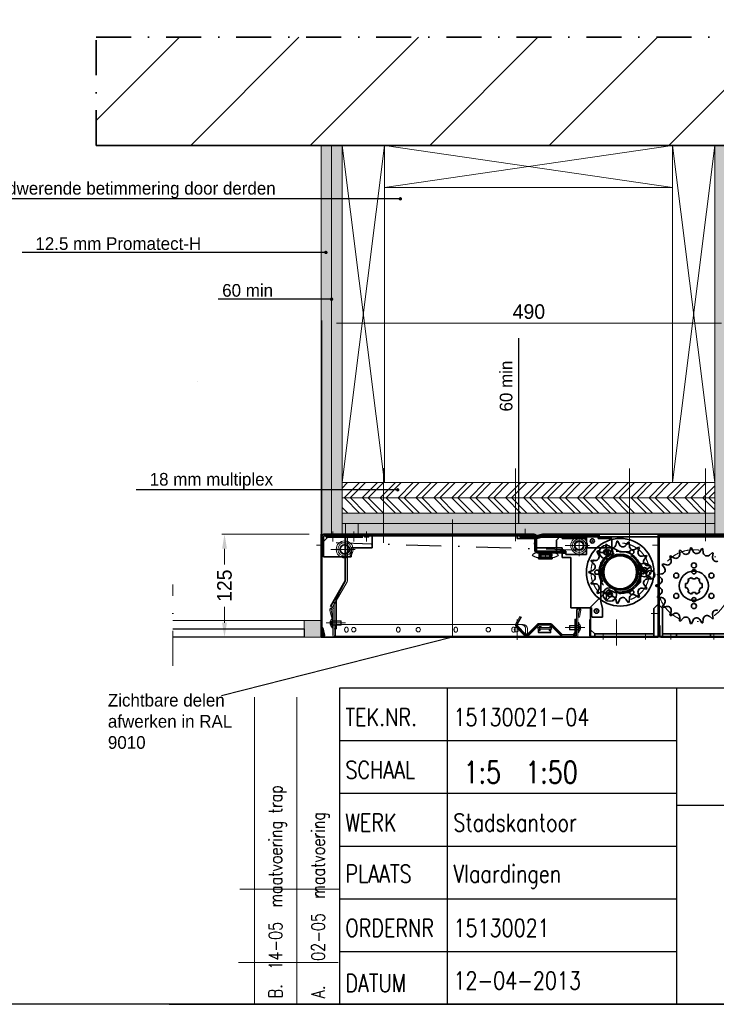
# Model space of a CAD drawing. Extents: x 50445 to 145605, y -10968 to 41989.
# Tile 18 of 256: x 58989 to 63110, y -1676 to 4148. Entities that reach past the tile are written whole.
import ezdxf
from ezdxf import colors
from ezdxf.entities.mleader import LeaderData, LeaderLine
from ezdxf.math import Vec2, Vec3

# ---------------------------------------------------------------- set-up
doc = ezdxf.new("R2010")
doc.units = 0
doc.header["$LTSCALE"] = 414.30304
doc.header["$MEASUREMENT"] = 0
doc.linetypes.add('DASHDOT', pattern=[1, 0.5, -0.25, 0, -0.25])
doc.linetypes.add('DASHED', pattern=[0.75, 0.5, -0.25])
doc.layers.get('0').update_dxf_attribs({"linetype": 'CONTINUOUS'})
doc.layers.get('Defpoints').update_dxf_attribs({"linetype": 'CONTINUOUS'})
for name, color, linetype, lineweight in [('A-CLNG-SUSP', 5, 'CONTINUOUS', 25), ('A-GENM', 6, 'CONTINUOUS', 18), ('BLECH', 5, 'CONTINUOUS', 35), ('ELEKTRIK', 7, 'CONTINUOUS', 0), ('GEWEBE', 171, 'CONTINUOUS', 25), ('GEWINDELINIEN', 94, 'CONTINUOUS', 18), ('HILFSLINIEN', 3, 'CONTINUOUS', 13), ('LIJN18', 30, 'CONTINUOUS', 18), ('LIJN25', 92, 'CONTINUOUS', 18), ('MITTELLINIEN', 7, 'DASHDOT', 18), ('PROMAT', 7, 'CONTINUOUS', 35), ('SCHRAFFUR WÄNDE', 34, 'CONTINUOUS', 18), ('STAHLBAU', 7, 'CONTINUOUS', 35), ('Standard', 7, 'CONTINUOUS', 25), ('UNSICHTBARE', 7, 'DASHED', 18)]:
    doc.layers.add(name, color=color, linetype=linetype, lineweight=lineweight)
doc.styles.add('ROMANS', font='romans', dxfattribs={"width": 0.8})
doc.dimstyles.get("Standard").update_dxf_attribs({"dimtxt": 0.18, "dimasz": 0.18, "dimexe": 0.18, "dimexo": 0.0625, "dimgap": 0.09, "dimtad": 0, "dimtih": 1, "dimtoh": 1, "dimdec": 4, "dimzin": 0, "dimdsep": 46, "dimtxsty": 'Standard', "dimcen": 0.09, "dimadec": 0, "dimazin": 0, "dimtfac": 1, "dimtdec": 4, "dimtofl": 0, "dimtmove": 0, "dimatfit": 3, "dimfxl": 1, "dimtolj": 1, "dimtzin": 0, "dimarcsym": 0})

# ---------------------------------------------------------------- blocks, each defined once
blk = doc.blocks.new('*D534')
at = {"layer": 'Defpoints', "color": 0, "linetype": 'Continuous', "lineweight": 0, "transparency": 16777216}
for p in [(60200.4, 1104.5), (60716.3, 1104.5), (60781.3, 494.5)]:
    blk.add_point(p, dxfattribs=at)
at = {"layer": 'LIJN18', "color": 0, "linetype": 'Continuous', "lineweight": 0, "transparency": 16777216}
for p, q in [((60701.3, 1104.5), (60185.4, 1104.5)), ((60200.4, 1018.5), (60200.4, 924.8)), ((60200.4, 580.5), (60200.4, 674.1)), ((60766.3, 494.5), (60185.4, 494.5))]:
    blk.add_line(p, q, dxfattribs=at)
for points in [[(60186.1, 1018.5), (60214.8, 1018.5), (60200.4, 1104.5)], [(60186.1, 580.5), (60214.8, 580.5), (60200.4, 494.5)]]:
    blk.add_solid(points, dxfattribs=at)
at = {"layer": 'LIJN18', "color": 0, "linetype": 'Continuous', "lineweight": 0, "transparency": 16777216, "insert": (60200.4, 799.5), "char_height": 86, "attachment_point": 5, "rotation": 90}
blk.add_mtext('\\A1;125', dxfattribs=at)
blk = doc.blocks.new('*D535')
at = {"layer": 'Defpoints', "color": 0, "linetype": 'Continuous', "lineweight": 0, "transparency": 16777216}
for p in [(60776.3, 2352.7), (60776.3, 1092), (63226.3, 1039.5)]:
    blk.add_point(p, dxfattribs=at)
at = {"layer": 'LIJN18', "color": 0, "linetype": 'Continuous', "lineweight": 0, "transparency": 16777216}
for p, q in [((60776.3, 1107), (60776.3, 2367.7)), ((63140.3, 2352.7), (60862.3, 2352.7)), ((63226.3, 1054.5), (63226.3, 2367.7))]:
    blk.add_line(p, q, dxfattribs=at)
for points in [[(60862.3, 2367), (60862.3, 2338.3), (60776.3, 2352.7)], [(63140.3, 2367), (63140.3, 2338.3), (63226.3, 2352.7)]]:
    blk.add_solid(points, dxfattribs=at)
at = {"layer": 'LIJN18', "color": 0, "linetype": 'Continuous', "lineweight": 0, "transparency": 16777216, "insert": (62001.3, 2420.7), "char_height": 86, "attachment_point": 5}
blk.add_mtext('\\A1;490', dxfattribs=at)
blk = doc.blocks.new('_Dot')
at = {"color": 0, "linetype": 'ByBlock', "lineweight": -2}
blk.add_line((-0.5, 0), (-1, 0), dxfattribs=at)
at = {"color": 0, "linetype": 'ByBlock', "lineweight": 0, "const_width": 0.5}
blk.add_lwpolyline([(-0.25, 0, 1), (0.25, 0, 1)], format="xyb", close=True, dxfattribs=at)

msp = doc.modelspace()

# ---------------------------------------------------------------- hatches: boundary and pattern name
at = {"layer": 'A-GENM', "lineweight": 5}
msp.add_hatch(color=256, dxfattribs=at).paths.add_polyline_path([(60671.3, 494.5), (60671.3, 594.5), (60771.3, 594.5), (60771.3, 494.5)], flags=0)
at = {"layer": 'LIJN25', "linetype": 'Continuous', "lineweight": 0}
h = msp.add_hatch(dxfattribs=at)
h.set_pattern_fill('AR-SAND', color=256, scale=20)
h.set_pattern_definition([(37.5, (27074.31, 10017.294), (-1.259867, 38.536475), [0, -30.4, 0, -34, 0, -32.5]), (7.5, (27074.31, 10017.294), (35.395534, 56.44292), [0, -16.4, 0, -27.4, 0, -10.5]), (327.5, (27049.71, 10017.294), (62.282837, 0.11318), [0, -10, 0, -36, 0, -47]), (317.5, (27049.71, 10017.294), (60.12253, 17.55351), [0, -5, 0, -23.6, 0, -27])])
h.paths.add_polyline_path([(60833.8, 3404.5), (60771.3, 3404.5), (60771.3, 1104.5), (60776.3, 1104.5), (60776.3, 1092, -0.414214), (60788.8, 1104.5), (60833.8, 1104.5)])
h.paths.add_polyline_path([(60896.3, 3404.5), (60833.8, 3404.5), (60833.8, 1104.5), (60896.3, 1104.5)])
h.paths.add_polyline_path([(63226.3, 3404.5), (63163.8, 3404.5), (63163.8, 1104.5), (63226.3, 1104.5)])
h.paths.add_polyline_path([(63163.8, 3404.5), (63101.3, 3404.5), (63101.3, 1104.5), (63163.8, 1104.5)])
h.paths.add_polyline_path([(63101.3, 1167), (63046.3, 1167), (63046.3, 1104.5), (63101.3, 1104.5)])
h.paths.add_polyline_path([(63101.3, 1229.5), (63046.3, 1229.5), (63046.3, 1167), (63101.3, 1167)])
h.paths.add_polyline_path([(63046.3, 1229.5), (62596.3, 1229.5), (62596.3, 1167), (63046.3, 1167)])
h.paths.add_polyline_path([(63046.3, 1167), (62596.3, 1167), (62596.3, 1104.5), (63046.3, 1104.5)])
h.paths.add_polyline_path([(62596.3, 1167), (61921.3, 1167), (61921.3, 1104.5), (62031.3, 1104.5, -0.317837), (62045.4, 1094.5), (62046.3, 1094.5), (62083.6, 1104.5), (62596.3, 1104.5)])
h.paths.add_polyline_path([(62596.3, 1229.5), (61921.3, 1229.5), (61921.3, 1167), (62596.3, 1167)])
h.paths.add_polyline_path([(61921.3, 1229.5), (61141.3, 1229.5), (61141.3, 1167), (61921.3, 1167)])
h.paths.add_polyline_path([(61921.3, 1167), (61548.8, 1167), (61548.8, 1104.5), (61921.3, 1104.5)])
h.paths.add_polyline_path([(61548.8, 1167), (61141.3, 1167), (61141.3, 1104.5), (61548.8, 1104.5)])
h.paths.add_polyline_path([(61141.3, 1167), (60991.3, 1167), (60991.3, 1104.5), (61141.3, 1104.5)])
h.paths.add_polyline_path([(61141.3, 1229.5), (60896.3, 1229.5), (60896.3, 1167), (61141.3, 1167)])
h.paths.add_polyline_path([(60991.3, 1167), (60916.3, 1167), (60916.3, 1104.5), (60991.3, 1104.5)])
h.paths.add_polyline_path([(60916.3, 1167), (60896.3, 1167), (60896.3, 1104.5), (60916.3, 1104.5)])
h = msp.add_hatch(dxfattribs=at)
h.set_pattern_fill('ANSI32', color=256, scale=200)
h.set_pattern_definition([(45, (27074.31, 10017.29), (-53.03301, 53.03301), []), (45, (27109.67, 10017.29), (-53.03301, 53.03301), [])])
h.paths.add_polyline_path([(61141.3, 1409.5), (60896.3, 1409.5), (60896.3, 1319.5), (61141.3, 1319.5)])
h.paths.add_polyline_path([(61921.3, 1409.5), (61141.3, 1409.5), (61141.3, 1319.5), (61921.3, 1319.5)])
h.paths.add_polyline_path([(62596.3, 1409.5), (61921.3, 1409.5), (61921.3, 1319.5), (62596.3, 1319.5)])
h.paths.add_polyline_path([(63046.3, 1409.5), (62596.3, 1409.5), (62596.3, 1319.5), (63046.3, 1319.5)])
h.paths.add_polyline_path([(63101.3, 1409.5), (63046.3, 1409.5), (63046.3, 1319.5), (63101.3, 1319.5)])
h = msp.add_hatch(dxfattribs=at)
h.set_pattern_fill('ANSI32', color=256, scale=200, angle=90)
h.set_pattern_definition([(135, (27074.31, 10017.29), (-53.03301, -53.03301), []), (135, (27074.31, 10052.65), (-53.03301, -53.03301), [])])
h.paths.add_polyline_path([(61141.3, 1319.5), (60896.3, 1319.5), (60896.3, 1229.5), (61141.3, 1229.5)])
h.paths.add_polyline_path([(61921.3, 1319.5), (61141.3, 1319.5), (61141.3, 1229.5), (61921.3, 1229.5)])
h.paths.add_polyline_path([(62596.3, 1319.5), (61921.3, 1319.5), (61921.3, 1229.5), (62596.3, 1229.5)])
h.paths.add_polyline_path([(63046.3, 1319.5), (62596.3, 1319.5), (62596.3, 1229.5), (63046.3, 1229.5)])
h.paths.add_polyline_path([(63101.3, 1319.5), (63046.3, 1319.5), (63046.3, 1229.5), (63101.3, 1229.5)])
at = {"layer": 'SCHRAFFUR WÄNDE'}
h = msp.add_hatch(dxfattribs=at)
h.set_pattern_fill('ANSI31', color=256, scale=160, style=0)
h.set_pattern_definition([(45, (-30010.75, -58322.3), (-353.5534, 353.5534), [])])
h.paths.add_polyline_path([(64344.4, 4045), (59440.8, 4045), (59440.8, 3404.5), (64344.4, 3404.5)])

# ---------------------------------------------------------------- linework, layer by layer
at = {"linetype": 'Continuous', "lineweight": 0}
for p, q in [((60771.3, 1104.5), (60771.3, 3404.5)), ((60833.8, 1104.5), (60833.8, 3404.5)), ((60896.3, 1104.5), (60896.3, 3404.5)), ((60896.3, 3404.5), (61146.3, 1409.5)), ((60896.3, 1409.5), (61146.3, 3404.5)), ((61146.3, 1409.5), (61146.3, 3404.5)), ((61146.3, 3404.5), (61146.3, 3154.5)), ((61146.3, 3404.5), (62851.3, 3154.5)), ((61146.3, 3154.5), (62851.3, 3404.5)), ((62851.3, 3404.5), (62851.3, 1409.5)), ((62851.3, 3404.5), (63101.3, 1409.5)), ((62851.3, 1409.5), (63101.3, 3404.5)), ((63101.3, 1104.5), (63101.3, 3404.5)), ((61146.3, 3154.5), (62851.3, 3154.5)), ((60896.3, 1409.5), (63101.3, 1409.5)), ((60896.3, 1409.5), (61146.3, 1409.5)), ((60896.3, 1319.5), (63101.3, 1319.5)), ((60896.3, 1229.5), (63101.3, 1229.5)), ((60896.3, 1167), (63101.3, 1167)), ((63226.3, 1104.5), (63101.3, 1104.5)), ((60771.3, 594.5), (60671.3, 594.5))]:
    msp.add_line(p, q, dxfattribs=at)
at = {"linetype": 'DASHDOT', "lineweight": 0}
msp.add_line((59893.9, 325.1), (59893.9, 807), dxfattribs=at)
for p, q in [((65294.8, 194), (60880.7, 194)), ((60880.7, 194), (60880.7, -1675.3)), ((61519.6, -1675.3), (61519.6, 194)), ((62876.4, -1675.3), (62876.4, 194)), ((62876.4, -117.6), (60880.7, -117.6)), ((62876.4, -429.4), (60880.7, -429.4)), ((62876.4, -498), (65294.8, -498)), ((60880.7, -740.7), (62876.4, -740.7)), ((60880.7, -1052.2), (62876.4, -1052.2)), ((60880.7, -1363.8), (62876.4, -1363.8)), ((59872.1, -1675.3), (65294.8, -1675.3))]:
    msp.add_line(p, q)
msp.add_lwpolyline([(50444.8, -1675.3), (50444.8, 8599.8), (65294.8, 8599.8), (65294.8, -1675.3)], close=True)
at = {"layer": 'A-CLNG-SUSP'}
for p, q in [((59893.9, 544.5), (60671.3, 544.5)), ((60671.3, 544.5), (60671.3, 494.5)), ((60671.3, 494.5), (59893.9, 494.5))]:
    msp.add_line(p, q, dxfattribs=at)
at = {"layer": 'A-GENM'}
for p, q in [((60671.3, 594.5), (59893.9, 594.5)), ((60671.3, 594.5), (60771.3, 594.5)), ((60671.3, 494.5), (60671.3, 594.5)), ((60771.3, 494.5), (60671.3, 494.5))]:
    msp.add_line(p, q, dxfattribs=at)
at = {"layer": 'BLECH'}
for p, q in [((60771.3, 1104.5), (60776.3, 1104.5)), ((60771.3, 1104.5), (60771.3, 504.5)), ((60776.3, 1104.5), (60776.3, 504.5)), ((60776.3, 1092), (60776.3, 1004.5)), ((60786.3, 1089.5), (60786.3, 1004.5)), ((60786.3, 1062), (60811.3, 1087)), ((60786.3, 969.5), (60786.3, 1062)), ((60788.8, 1104.5), (62031.3, 1104.5)), ((60791.3, 1094.5), (62031.3, 1094.5)), ((60801.3, 1094.5), (60801.3, 1087)), ((60801.3, 1094.5), (61073.8, 1094.5)), ((60811.3, 1087), (60801.3, 1087)), ((61073.8, 1094.5), (61073.8, 1024.5)), ((62046.3, 1094.5), (61931.3, 1094.5)), ((61931.3, 1094.5), (61931.3, 1079.5)), ((62046.3, 1079.5), (61931.3, 1079.5)), ((61948.8, 1087), (61948.8, 1094.5)), ((62198.8, 1094.5), (61948.8, 1094.5)), ((62198.8, 1087), (61948.8, 1087)), ((62031.3, 1094.5), (62050.7, 1094.5)), ((62031.3, 1049.5), (62046.3, 1049.5)), ((62036.3, 1089.5), (62036.3, 1009.5)), ((62046.3, 1094.5), (62083.6, 1104.5)), ((62046.3, 1094.5), (62046.3, 1024.5)), ((62046.3, 1089.5), (62046.3, 1009.5)), ((62046.3, 1079.5), (62083.6, 1089.5)), ((62083.6, 1104.5), (63200.3, 1104.5)), ((62083.6, 1089.5), (63221.3, 1089.5)), ((62163.8, 1069.5), (62188.8, 1094.5)), ((62163.8, 1004.5), (62163.8, 1069.5)), ((62188.8, 1094.5), (62411.3, 1094.5)), ((62198.8, 1079.5), (62198.8, 1094.5)), ((62341.3, 1079.5), (62198.8, 1079.5)), ((62341.3, 1024.5), (62341.3, 1089.5)), ((62341.3, 1079.5), (62341.3, 984.5)), ((62411.3, 1094.5), (62411.3, 1079.5)), ((62411.3, 1079.5), (62491.3, 1079.5)), ((62491.3, 1002.5), (62491.3, 1079.5)), ((62521.7, 1063.4), (62515.8, 1040.1)), ((62521.7, 1063.4), (62526.7, 1063.9)), ((62526.7, 1063.9), (62536.8, 1042.1)), ((62589.5, 1058.1), (62575.6, 1038.5)), ((62589.5, 1058.1), (62594.3, 1056.7)), ((62594.3, 1056.7), (62595.8, 1032.7)), ((62766.3, 1104.5), (62766.3, 504.5)), ((62766.3, 1104.5), (62771.3, 1104.5)), ((62771.3, 1104.5), (62771.3, 504.5)), ((62771.3, 564.5), (62771.3, 1099.5)), ((63221.3, 1099.5), (62771.3, 1099.5)), ((60776.3, 1004.5), (60786.3, 1004.5)), ((60948.8, 1024.5), (60948.8, 969.5)), ((60948.8, 1024.5), (61073.8, 1024.5)), ((62036.3, 1009.5), (62046.3, 1009.5)), ((62198.8, 1024.5), (62046.3, 1024.5)), ((62051.3, 1004.5), (62213.8, 1004.5)), ((62051.3, 994.5), (62213.8, 994.5)), ((62163.8, 1004.5), (62183.8, 1004.5)), ((62183.8, 1007), (62213.8, 1007)), ((62183.8, 1007), (62183.8, 1004.5)), ((62198.8, 1004.5), (62198.8, 1024.5)), ((62198.8, 1004.5), (62218.8, 1004.5)), ((62198.8, 967), (62198.8, 992)), ((62198.8, 992), (62213.8, 992)), ((62213.8, 1007), (62213.8, 992)), ((62213.8, 994.5), (62213.8, 1004.5)), ((62218.8, 984.5), (62218.8, 1004.5)), ((62341.3, 1024.5), (62498, 1024.5)), ((62402.9, 1002.2), (62406.3, 1005.9)), ((62402.9, 1002.2), (62414.2, 981)), ((62406.3, 1005.9), (62428.4, 996.6)), ((62426.3, 937.5), (62491.3, 1002.5)), ((62456.6, 1043.9), (62461.1, 1046.2)), ((62456.6, 1043.9), (62459.5, 1020.1)), ((62461.1, 1046.2), (62478.4, 1029.5)), ((62541.3, 999.5), (62498, 1024.5)), ((62541.3, 999.5), (62592.2, 999.5)), ((62592.2, 999.5), (62661.3, 930.4)), ((62650.8, 1028.6), (62630.7, 1015.4)), ((62654.7, 1025.6), (62647.5, 1002.6)), ((62650.8, 1028.6), (62654.7, 1025.6)), ((62892.8, 1008), (62897.4, 1009.8)), ((62892.8, 1008), (62893.3, 984.4)), ((62897.4, 1009.8), (62913.1, 992.2)), ((62958, 1023.6), (62951.5, 1001)), ((62963, 1024), (62958, 1023.6)), ((62963, 1024), (62972.7, 1002.6)), ((63024.9, 1019.4), (63012.1, 999.6)), ((63029.8, 1018.3), (63024.9, 1019.4)), ((63029.8, 1018.3), (63032.8, 994.9)), ((63087.6, 995.6), (63069.5, 980.5)), ((63087.6, 995.6), (63091.9, 993.1)), ((63091.9, 993.1), (63087.9, 969.8)), ((60786.3, 969.5), (60948.8, 969.5)), ((62058.8, 958), (62058.8, 968)), ((62138.8, 968), (62058.8, 968)), ((62138.8, 958), (62058.8, 958)), ((62138.8, 958), (62138.8, 968)), ((62198.8, 967), (62248.8, 967)), ((62341.3, 984.5), (62218.8, 984.5)), ((62248.8, 669.5), (62248.8, 967)), ((62367.9, 944), (62369.7, 948.6)), ((62367.9, 944), (62386.1, 928.3)), ((62369.7, 948.6), (62393.7, 947.9)), ((62426.3, 937.5), (62426.3, 705.6)), ((62697.2, 979), (62673.7, 973.9)), ((62699.9, 974.7), (62684.8, 956)), ((62697.2, 979), (62699.9, 974.7)), ((62835, 973.8), (62839, 976.9)), ((62835, 973.8), (62842.5, 951.5)), ((62839, 976.9), (62859.1, 964.7)), ((62356.3, 882), (62379, 890)), ((62356.3, 877), (62356.3, 882)), ((62356.3, 877), (62379, 868.9)), ((62667.7, 874.2), (62648.2, 908)), ((62661.3, 930.4), (62661.3, 821.5)), ((62685.9, 884.7), (62666.4, 918.5)), ((62722.6, 915.9), (62698.9, 919.7)), ((62723.6, 911), (62702.8, 898.9)), ((62722.6, 915.9), (62723.6, 911)), ((62790, 924.1), (62792.8, 928.3)), ((62790, 924.1), (62803.7, 905)), ((62792.8, 928.3), (62815.6, 922.5)), ((62367.9, 815), (62386.1, 830.7)), ((62599.3, 759.5), (62661.3, 821.5)), ((62722.6, 843), (62698.9, 839.3)), ((62723.6, 847.9), (62702.8, 860)), ((62723.6, 847.9), (62722.6, 843)), ((62761.5, 863.4), (62763, 868.2)), ((62761.5, 863.4), (62780.3, 849.1)), ((62763, 868.2), (62786.5, 869.4)), ((62471.4, 777.6), (62366.3, 672.5)), ((62369.7, 810.3), (62367.9, 815)), ((62369.7, 810.3), (62393.7, 811)), ((62402.9, 756.7), (62414.2, 777.9)), ((62406.3, 753), (62428.4, 762.3)), ((62471.4, 777.6), (62510.2, 759.5)), ((62510.2, 759.5), (62599.3, 759.5)), ((62697.2, 780), (62673.7, 785)), ((62699.9, 784.2), (62684.8, 803)), ((62699.9, 784.2), (62697.2, 780)), ((62752.3, 802), (62774.4, 810.1)), ((62752.3, 797), (62752.3, 802)), ((62752.3, 797), (62774.4, 788.8)), ((62406.3, 753), (62402.9, 756.7)), ((62426.3, 705.6), (62436.3, 664.5)), ((62456.6, 715), (62459.5, 738.9)), ((62461.1, 712.8), (62456.6, 715)), ((62461.1, 712.8), (62478.4, 729.5)), ((62521.7, 695.5), (62515.8, 718.8)), ((62526.7, 695), (62536.8, 716.9)), ((62589.5, 700.9), (62575.6, 720.5)), ((62594.3, 702.2), (62589.5, 700.9)), ((62594.3, 702.2), (62595.8, 726.2)), ((62650.8, 730.3), (62630.7, 743.6)), ((62654.7, 733.4), (62647.5, 756.3)), ((62654.7, 733.4), (62650.8, 730.3)), ((62761.5, 735.5), (62780.3, 749.8)), ((62763, 730.8), (62761.5, 735.5)), ((62763, 730.8), (62786.5, 729.5)), ((62248.8, 669.5), (62371.3, 669.5)), ((62366.3, 539.5), (62366.3, 672.5)), ((62371.3, 669.5), (62371.3, 619.5)), ((62436.3, 664.5), (62436.3, 614.5)), ((62526.7, 695), (62521.7, 695.5)), ((62741.3, 664.5), (62766.3, 689.5)), ((62741.3, 664.5), (62741.3, 499.5)), ((62766.3, 689.5), (62791.3, 664.5)), ((62790, 674.8), (62803.7, 694)), ((62792.8, 670.7), (62790, 674.8)), ((62791.3, 499.5), (62791.3, 664.5)), ((62792.8, 670.7), (62815.6, 676.4)), ((62835, 625.1), (62842.5, 647.5)), ((62361.3, 599.5), (62366.3, 599.5)), ((62361.3, 504.5), (62361.3, 599.5)), ((62366.3, 504.5), (62366.3, 599.5)), ((62371.3, 619.5), (62376.3, 614.5)), ((62376.3, 614.5), (62436.3, 614.5)), ((62839, 622), (62835, 625.1)), ((62839, 622), (62859.1, 634.2)), ((62892.8, 590.9), (62893.3, 614.5)), ((62897.4, 589.1), (62892.8, 590.9)), ((62897.4, 589.1), (62913.1, 606.7)), ((62958, 575.3), (62951.5, 598)), ((62963, 574.9), (62972.7, 596.4)), ((63024.9, 579.6), (63012.1, 599.3)), ((63029.8, 580.7), (63032.8, 604)), ((63087.6, 603.4), (63069.5, 618.5)), ((63091.9, 605.9), (63087.6, 603.4)), ((63091.9, 605.9), (63087.9, 629.1)), ((60776.8, 549.5), (60781.7, 550.6)), ((60786.2, 505.5), (60776.8, 549.5)), ((60791.1, 506.5), (60781.7, 550.6)), ((62391.3, 514.5), (62366.3, 539.5)), ((62771.3, 504.5), (62771.3, 564.5)), ((62776.3, 564.5), (62771.3, 564.5)), ((62776.3, 564.5), (62776.3, 504.5)), ((62963, 574.9), (62958, 575.3)), ((63029.8, 580.7), (63024.9, 579.6)), ((62371.3, 494.5), (60771.3, 494.5)), ((62761.3, 499.5), (62371.3, 499.5)), ((62761.3, 494.5), (62371.3, 494.5)), ((62391.3, 514.5), (62391.3, 499.5)), ((62741.3, 514.5), (62391.3, 514.5)), ((62391.3, 499.5), (62741.3, 499.5)), ((62781.3, 499.5), (63216.3, 499.5)), ((62781.3, 494.5), (63216.3, 494.5)), ((62791.3, 514.5), (62881.3, 514.5)), ((62791.3, 499.5), (63076.3, 499.5)), ((62881.3, 514.5), (63061.3, 514.5)), ((63061.3, 514.5), (63196.3, 514.5)), ((63076.3, 499.5), (63196.3, 499.5))]:
    msp.add_line(p, q, dxfattribs=at)
at = {"layer": 'BLECH', "linetype": 'DASHED'}
for p, q in [((60811.3, 1087), (61073.8, 1087)), ((62341.3, 1089.5), (62341.3, 1094.5)), ((62341.3, 1094.5), (62416.3, 1094.5)), ((62416.3, 1094.5), (62416.3, 1104.5)), ((62874.8, 514.5), (62874.8, 499.5)), ((63076.3, 514.5), (63076.3, 499.5))]:
    msp.add_line(p, q, dxfattribs=at)
at = {"layer": 'BLECH', "lineweight": 0}
for p, q in [((60913.1, 1094.5), (60913.1, 832.2)), ((60928.1, 1094.5), (60928.1, 832.2)), ((60825.8, 679.6), (60912.4, 829.7)), ((60838.8, 672.1), (60925.4, 822.2)), ((60848.8, 714.1), (60848.8, 544.5)), ((60863.8, 544.5), (60863.8, 714.1)), ((60824, 654.4), (60832.9, 612.8)), ((60838.8, 672.1), (60825.8, 679.6)), ((60831.4, 655.9), (60840.2, 614.4)), ((60841.3, 657), (60841.3, 507)), ((60848.8, 657), (60848.8, 507)), ((62283.8, 507), (62283.8, 657)), ((62291.3, 507), (62291.3, 657)), ((62301.2, 655.9), (62292.3, 614.4)), ((62308.5, 654.4), (62299.7, 612.8)), ((60832.9, 612.8), (60840.2, 614.4)), ((61948.4, 618.4), (61924.5, 577)), ((61957.1, 613.4), (61933.2, 572)), ((61948.4, 618.4), (61957.1, 613.4)), ((62273.8, 522), (62273.8, 602)), ((62273.8, 602), (62283.8, 602)), ((62283.8, 522), (62283.8, 602)), ((62299.7, 612.8), (62292.3, 614.4)), ((60848.8, 544.5), (60863.8, 544.5)), ((60856.3, 569.5), (60856.3, 494.5)), ((61967.7, 569.5), (60865.1, 569.5)), ((61927.7, 552.9), (61972.7, 507.8)), ((61934.8, 559.9), (61979.8, 514.9)), ((61992.7, 502), (61992.7, 544.5)), ((62050.2, 571.1), (61994, 514.9)), ((62057.2, 564), (62001, 507.8)), ((62054.2, 552.9), (62134.2, 552.9)), ((62054.2, 552.9), (62054.2, 542.9)), ((62054.2, 542.9), (62134.2, 542.9)), ((62064.3, 577), (62124, 577)), ((62064.4, 567), (62124, 567)), ((62131.1, 564), (62187.3, 507.8)), ((62134.2, 552.9), (62134.2, 542.9)), ((62138.1, 571.1), (62194.4, 514.9)), ((60853.8, 502), (62278.8, 502)), ((60853.8, 494.5), (62278.8, 494.5)), ((62201.4, 512), (62263.8, 512)), ((62201.4, 502), (62263.8, 502))]:
    msp.add_line(p, q, dxfattribs=at)
at = {"layer": 'BLECH', "linetype": 'DASHED', "lineweight": 0}
for p, q in [((60856.3, 569.5), (61956.3, 569.5)), ((61981.3, 544.5), (61981.3, 494.5))]:
    msp.add_line(p, q, dxfattribs=at)
at = {"layer": 'BLECH'}
for centre, radius in [((62298.8, 1037), 25), ((62541.3, 879.5), 200), ((62376.3, 1064.5), 12.5), ((62376.3, 1064.5), 12.5), ((62472.5, 998.5), 12.5), ((62610, 998.5), 12.5), ((62541.3, 879.5), 106.2), ((62541.3, 879.5), 105.5), ((62977.3, 919.5), 15), ((62403.8, 879.5), 12.5), ((62873.4, 859.5), 15), ((62977.3, 799.5), 86.3), ((63081.2, 859.5), 15), ((62472.5, 760.4), 12.5), ((62610, 760.4), 12.5), ((62873.4, 739.5), 15), ((63081.2, 739.5), 15), ((62401.3, 649.5), 13), ((62401.3, 649.5), 12.5), ((62977.3, 679.5), 15)]:
    msp.add_circle(centre, radius, dxfattribs=at)
at = {"layer": 'BLECH', "lineweight": 0}
for centre in [(60965.1, 539.5), (61346.7, 539.5), (61761.1, 539.5), (61927.7, 539.5)]:
    msp.add_circle(centre, 13, dxfattribs=at)
at = {"layer": 'BLECH'}
for centre, radius, start, end in [((60788.8, 1092), 12.5, 90, 180), ((60791.3, 1089.5), 5, 90, 180), ((62031.3, 1089.5), 15, 0, 90), ((62031.3, 1089.5), 5, 0, 90), ((62051.3, 1009.5), 15, 180, 270), ((62051.3, 1009.5), 5, 180, 270), ((62437.1, 1017.4), 22.5, 247.20695, 6.9107), ((62494, 1045.7), 22.5, 226.03048, 345.73423), ((62557.2, 1051.5), 22.5, 204.85401, 324.55776), ((62618.3, 1034.2), 22.5, 183.67754, 303.38128), ((62669, 995.9), 22.5, 162.50107, 282.20481), ((62929.9, 1007.2), 22.5, 221.626, 344.08828), ((62993.2, 1011.9), 22.5, 204.48315, 326.94543), ((63055.1, 997.8), 22.5, 187.34029, 309.80257), ((62394.4, 970.4), 22.5, 268.38342, 28.08717), ((62702.4, 941.9), 22.5, 141.3246, 261.02834), ((62821.1, 944.4), 22.5, 255.91172, 18.374), ((62870.8, 984), 22.5, 238.76886, 1.23114), ((63110.1, 966), 22.5, 170.19743, 292.65971), ((62371.4, 911.2), 22.5, 289.55989, 49.26364), ((62657.3, 913.2), 10.5, 30, 210), ((62676.8, 879.5), 10.5, 210, 30), ((62714.1, 879.5), 22.5, 120.14813, 239.85187), ((62785.3, 891.9), 22.5, 273.05457, 35.51685), ((62371.4, 847.7), 22.5, 310.73636, 70.44011), ((62702.4, 817), 22.5, 98.97166, 218.6754), ((62766.6, 831.2), 22.5, 290.19743, 52.65971), ((62394.4, 788.5), 22.5, 331.91283, 91.61658), ((62437.1, 741.6), 22.5, 353.0893, 112.79305), ((62669, 763.1), 22.5, 77.79519, 197.49893), ((62766.6, 767.7), 22.5, 307.34029, 69.80257), ((62494, 713.3), 22.5, 14.26577, 133.96952), ((62557.2, 707.4), 22.5, 35.44224, 155.14599), ((62618.3, 724.8), 22.5, 56.61872, 176.32246), ((62785.3, 707), 22.5, 324.48315, 86.94543), ((62821.1, 654.6), 22.5, 341.626, 104.08828), ((63110.1, 632.9), 22.5, 67.34029, 189.80257), ((62870.8, 615), 22.5, 358.76886, 121.23114), ((62929.9, 591.8), 22.5, 15.91172, 138.374), ((62993.2, 587), 22.5, 33.05457, 155.51685), ((63055.1, 601.2), 22.5, 50.19743, 172.65971), ((60781.3, 504.5), 10, 180, 12), ((60781.3, 504.5), 5, 180, 12), ((62371.3, 504.5), 10, 180, 270), ((62371.3, 504.5), 5, 180, 270), ((62761.3, 504.5), 10, 270, 0), ((62761.3, 504.5), 5, 270, 0), ((62781.3, 504.5), 10, 180, 270), ((62781.3, 504.5), 5, 180, 270)]:
    msp.add_arc(centre, radius, start, end, dxfattribs=at)
at = {"layer": 'BLECH', "lineweight": 0}
for centre, radius, start, end in [((60908.1, 832.2), 5, 330, 0), ((60908.1, 832.2), 20, 330, 0), ((60868.8, 714.1), 20, 150, 180), ((60868.8, 714.1), 5, 150, 180), ((60836.3, 657), 12.5, 90, 192), ((60836.3, 657), 5, 90, 192), ((60836.3, 657), 12.5, 0, 90), ((60836.3, 657), 5, 0, 90), ((62296.3, 657), 12.5, 90, 180), ((62296.3, 657), 5, 90, 180), ((62296.3, 657), 12.5, 348, 90), ((62296.3, 657), 5, 348, 90), ((61941.9, 567), 20, 150, 225), ((61941.9, 567), 10, 150, 225), ((61967.7, 544.5), 25, 0, 90), ((62064.3, 557), 20, 90, 135), ((62064.3, 557), 10, 90, 135), ((62124, 557), 20, 45, 90), ((62124, 557), 10, 45, 90), ((60853.8, 507), 12.5, 180, 270), ((60853.8, 507), 5, 180, 270), ((61986.9, 522), 20, 225, 315), ((61986.9, 522), 10, 225, 315), ((62201.4, 522), 20, 225, 270), ((62201.4, 522), 10, 225, 270), ((62263.8, 522), 10, 270, 0), ((62263.8, 522), 20, 270, 0), ((62278.8, 507), 12.5, 270, 0), ((62278.8, 507), 5, 270, 0)]:
    msp.add_arc(centre, radius, start, end, dxfattribs=at)
at = {"layer": 'BLECH', "linetype": 'DASHED', "lineweight": 0}
msp.add_arc((61956.3, 544.5), 25, 0, 90, dxfattribs=at)
for centre in [(60921.7, 539.5), (61228.5, 539.5), (61568.6, 539.5), (61910.3, 539.5)]:
    msp.add_ellipse(centre, major_axis=(0, -15), ratio=0.707107, dxfattribs=at)
at = {"layer": 'BLECH'}
for p in [(62376.3, 1064.5), (62458.1, 998.2), (62685.7, 892.1), (62480.2, 748), (62401.3, 649.5)]:
    msp.add_point(p, dxfattribs=at)
at = {"layer": 'ELEKTRIK'}
for centre, radius in [((60911.3, 1014.5), 50), ((60911.3, 1014.5), 40), ((62298.8, 1037), 50), ((62298.8, 1037), 40), ((62298.8, 1037), 30), ((60911.3, 1014.5), 30)]:
    msp.add_circle(centre, radius, dxfattribs=at)
at = {"layer": 'GEWEBE'}
msp.add_ellipse((62098.5, 981.2), major_axis=(75, 0), ratio=0.266667, dxfattribs=at)
at = {"layer": 'GEWINDELINIEN', "lineweight": 0}
for p, q in [((60841.3, 590.2), (60891.3, 590.2)), ((60841.3, 568.7), (60891.3, 568.7)), ((62291.3, 562.7), (62241.3, 562.7)), ((62291.3, 541.2), (62241.3, 541.2))]:
    msp.add_line(p, q, dxfattribs=at)
at = {"layer": 'HILFSLINIEN'}
for p, q in [((61141.3, 1054.1), (61141.3, 1495.2)), ((61921.3, 1492.8), (61921.3, 1063.5)), ((62596.3, 1492.8), (62596.3, 1063.5)), ((63046.3, 1492.8), (63046.3, 1063.5)), ((60916.3, 1094.5), (60916.3, 1167)), ((60991.3, 1094.5), (60991.3, 1166.2)), ((61548.8, 494.5), (61548.8, 1190.9)), ((61978.8, 1135.2), (61978.8, 1078.1)), ((60774.6, 1104.5), (60774.6, 504.5)), ((61978.8, 1087), (61978.8, 1105.6)), ((62767.9, 1104.5), (62767.9, 504.5)), ((60745.2, 1039.5), (60776.3, 1039.5)), ((60759.7, 1039.5), (60786.3, 1039.5)), ((62098.8, 973.5), (62098.8, 1004.5)), ((62771.3, 1039.5), (62732.2, 1039.5)), ((62132.4, 981.2), (62065.2, 981.2)), ((62364.6, 504.5), (62364.6, 599.5)), ((62519.3, 445.5), (62519.3, 599.5)), ((62771.3, 634.5), (62725.4, 634.5)), ((60787.8, 505.9), (60778.4, 549.9)), ((62774.6, 564.5), (62774.6, 504.5)), ((62361.3, 494.5), (62291.3, 494.5)), ((62761.3, 497.8), (62371.3, 497.8)), ((62441.3, 514.5), (62441.3, 481.3)), ((62441.3, 514.5), (62441.3, 481.3)), ((62691.3, 514.5), (62691.3, 481.3)), ((62691.3, 514.5), (62691.3, 481.3)), ((62781.3, 497.8), (63216.3, 497.8)), ((62841.3, 514.5), (62841.3, 481.3)), ((62841.3, 514.5), (62841.3, 481.3)), ((63096.3, 514.5), (63096.3, 481.3)), ((63096.3, 514.5), (63096.3, 481.3))]:
    msp.add_line(p, q, dxfattribs=at)
at = {"layer": 'HILFSLINIEN', "lineweight": 0}
for p, q in [((60918.1, 1094.5), (60918.1, 832.2)), ((60830.1, 677.1), (60916.7, 827.2)), ((60916.7, 827.2), (60860.1, 719.1)), ((60858.8, 544.5), (60858.8, 714.1)), ((61954.2, 615.1), (61930.3, 573.6)), ((61931.3, 479.7), (61931.3, 600)), ((62277.1, 522), (62277.1, 602)), ((60871.1, 579.5), (60840.2, 579.5)), ((61934, 566), (61922, 564.4)), ((61924.5, 577), (61927.7, 552.9)), ((61932.4, 557.6), (61977.5, 512.5)), ((61933.2, 572), (61934.8, 559.9)), ((61996.4, 512.6), (62054.9, 566.4)), ((62064.3, 577), (62050.2, 571.1)), ((62056.7, 575.4), (62060.8, 565.5)), ((62064.3, 567), (62057.2, 564)), ((62064.3, 570.3), (62124, 570.3)), ((62124, 577), (62138.1, 571.1)), ((62124, 567), (62131.1, 564)), ((62131.7, 575.4), (62127.5, 565.5)), ((62133.4, 566.4), (62192.8, 511.8)), ((62251.4, 552), (62313.4, 552)), ((61972.7, 507.8), (62001, 507.8)), ((61979.8, 514.9), (61994, 514.9)), ((61986.9, 514.9), (61986.9, 502)), ((62187.3, 507.8), (62201.4, 502)), ((62193.8, 503.5), (62197.9, 513.4)), ((62194.4, 514.9), (62201.4, 512)), ((62201.4, 508.6), (62263.8, 508.6)), ((62263.8, 512), (62273.8, 522)), ((62283.8, 522), (62263.8, 502)), ((62277.9, 507.8), (62268.8, 517))]:
    msp.add_line(p, q, dxfattribs=at)
for centre, radius, start, end in [((60908.1, 832.2), 10, 330, 0), ((60868.8, 714.1), 10, 150, 180), ((62296.3, 657), 7.5, 90, 180), ((62296.3, 657), 7.5, 348, 90), ((61941.9, 567), 13.3, 150.38435, 225), ((62064.3, 557), 13.3, 90, 135), ((62124, 557), 13.3, 45, 90), ((61986.9, 522), 13.3, 225, 315.31669), ((62201.4, 522), 13.3, 229.81161, 270), ((62263.8, 522), 13.3, 270, 0)]:
    msp.add_arc(centre, radius, start, end, dxfattribs=at)
at = {"layer": 'HILFSLINIEN'}
for centre, start, end in [((60781.3, 504.5), 180, 12), ((62371.3, 504.5), 180, 270), ((62761.3, 504.5), 270, 0), ((62781.3, 504.5), 180, 270)]:
    msp.add_arc(centre, 6.67, start, end, dxfattribs=at)
at = {"layer": 'LIJN18', "linetype": 'ByBlock', "lineweight": -2}
msp.add_line((60042.1, 2008.9), (60041.8, 2008.9), dxfattribs=at)
for points in [[(61941.3, 1167), (61941.3, 2264.4)], [(61548.8, 494.5), (60181.6, 147.9)]]:
    msp.add_lwpolyline(points, dxfattribs=at)
at = {"layer": 'LIJN18'}
msp.add_lwpolyline([(65294.8, -1675.3), (62876.4, -1675.3), (62876.4, -498), (65294.8, -498)], close=True, dxfattribs=at)
at = {"layer": 'LIJN25'}
for p, q in [((60377, 139.8), (60377, -1676.5)), ((60628.9, 139.8), (60628.9, -1676.5)), ((60880.7, -995.1), (60291.6, -995.1)), ((60872.8, -1430), (60283.7, -1430))]:
    msp.add_line(p, q, dxfattribs=at)
at = {"layer": 'MITTELLINIEN'}
for p, q in [((60841.3, 1062), (60841.3, 1119.5)), ((60966.3, 1062), (60966.3, 1119.5)), ((61041.3, 1062), (61041.3, 1119.5)), ((60911.3, 1079.6), (60911.3, 952.3)), ((62298.8, 1102.1), (62298.8, 974.8)), ((60973.1, 1014.5), (60828.6, 1014.5)), ((62360.6, 1037), (62216.1, 1037))]:
    msp.add_line(p, q, dxfattribs=at)
at = {"layer": 'MITTELLINIEN', "lineweight": 0}
for p, q in [((60801.3, 579.5), (60916.3, 579.5)), ((62331.3, 552), (62216.3, 552))]:
    msp.add_line(p, q, dxfattribs=at)
at = {"layer": 'MITTELLINIEN'}
for centre, radius in [((62541.3, 879.5), 172.8), ((62977.3, 799.5), 213)]:
    msp.add_circle(centre, radius, dxfattribs=at)
at = {"layer": 'PROMAT', "linetype": 'DASHDOT'}
for p, q in [((59440.8, 4045), (64344.4, 4045)), ((59440.8, 3404.5), (59440.8, 4045))]:
    msp.add_line(p, q, dxfattribs=at)
at = {"layer": 'PROMAT'}
msp.add_line((64344.4, 3404.5), (59440.8, 3404.5), dxfattribs=at)
at = {"layer": 'STAHLBAU'}
for p, q in [((62061.2, 987), (62061.2, 982)), ((62061.9, 981.2), (62061.2, 982)), ((62061.9, 981.2), (62061.2, 980.5)), ((62061.2, 980.5), (62061.2, 975.5)), ((62133.7, 989.5), (62063.7, 989.5)), ((62063.7, 973), (62072.4, 973)), ((62132.4, 986.2), (62065.2, 986.2)), ((62065.2, 986.2), (62065.2, 976.2)), ((62065.2, 976.2), (62072.4, 976.2)), ((62072.4, 976.2), (62072.4, 973)), ((62132.4, 976.2), (62124.9, 976.2)), ((62124.9, 976.2), (62124.9, 973)), ((62133.7, 973), (62124.9, 973)), ((62132.4, 986.2), (62132.4, 976.2)), ((62135.4, 981.2), (62136.2, 982)), ((62135.4, 981.2), (62136.2, 980.5)), ((62136.2, 987), (62136.2, 982)), ((62136.2, 980.5), (62136.2, 975.5)), ((62941.4, 836.5), (62963.1, 849)), ((62941.4, 836.5), (62946.9, 827)), ((62963.1, 849), (62968.6, 839.5)), ((62991.5, 849), (62986, 839.5)), ((62991.5, 849), (63013.1, 836.5)), ((63013.1, 836.5), (63007.6, 827)), ((62927.3, 787), (62927.3, 812)), ((62927.3, 812), (62938.2, 812)), ((62927.3, 787), (62938.2, 787)), ((62941.4, 762.4), (62946.9, 771.9)), ((62963.1, 749.9), (62941.4, 762.4)), ((62963.1, 749.9), (62968.6, 759.4)), ((62991.5, 749.9), (62986, 759.4)), ((63013.1, 762.4), (62991.5, 749.9)), ((63013.1, 762.4), (63007.6, 771.9)), ((63027.3, 812), (63016.3, 812)), ((63027.3, 787), (63016.3, 787)), ((63027.3, 812), (63027.3, 787))]:
    msp.add_line(p, q, dxfattribs=at)
at = {"layer": 'STAHLBAU', "lineweight": 0}
for p, q in [((60826.3, 589.5), (60826.3, 569.5)), ((60836.3, 609.5), (60836.3, 549.5)), ((60836.3, 609.5), (60841.3, 609.5)), ((60841.3, 609.5), (60841.3, 549.5)), ((60841.3, 592), (60889.5, 592)), ((60889.5, 592), (60889.5, 567)), ((60889.5, 592), (60891.3, 590.2)), ((60891.3, 590.2), (60891.3, 568.7)), ((60841.3, 549.5), (60836.3, 549.5)), ((60841.3, 567), (60889.5, 567)), ((60889.5, 567), (60891.3, 568.7)), ((62056.8, 530.4), (62056.8, 535.4)), ((62057.5, 529.6), (62056.8, 530.4)), ((62057.5, 529.6), (62056.8, 528.9)), ((62056.8, 523.9), (62056.8, 528.9)), ((62059.3, 537.9), (62068, 537.9)), ((62060.5, 524.6), (62060.5, 534.6)), ((62060.5, 534.6), (62068, 534.6)), ((62060.5, 524.6), (62127.8, 524.6)), ((62062.2, 551), (62062.2, 556)), ((62063, 550.2), (62062.2, 551)), ((62063, 550.2), (62062.2, 549.5)), ((62062.2, 544.5), (62062.2, 549.5)), ((62064.7, 558.5), (62073.5, 558.5)), ((62064.7, 542), (62134.7, 542)), ((62066, 545.2), (62066, 555.2)), ((62066, 555.2), (62073.5, 555.2)), ((62066, 545.2), (62133.2, 545.2)), ((62068, 534.6), (62068, 537.9)), ((62073.5, 555.2), (62073.5, 558.5)), ((62129.3, 537.9), (62120.5, 537.9)), ((62120.5, 534.6), (62120.5, 537.9)), ((62127.8, 534.6), (62120.5, 534.6)), ((62134.7, 558.5), (62126, 558.5)), ((62126, 555.2), (62126, 558.5)), ((62133.2, 555.2), (62126, 555.2)), ((62127.8, 524.6), (62127.8, 534.6)), ((62131, 529.6), (62131.8, 530.4)), ((62131, 529.6), (62131.8, 528.9)), ((62131.8, 530.4), (62131.8, 535.4)), ((62131.8, 523.9), (62131.8, 528.9)), ((62133.2, 545.2), (62133.2, 555.2)), ((62243, 564.5), (62241.3, 562.7)), ((62241.3, 541.2), (62241.3, 562.7)), ((62243, 539.5), (62241.3, 541.2)), ((62243, 539.5), (62243, 564.5)), ((62291.3, 564.5), (62243, 564.5)), ((62291.3, 539.5), (62243, 539.5)), ((62291.3, 522), (62291.3, 582)), ((62291.3, 582), (62296.3, 582)), ((62296.3, 522), (62296.3, 582)), ((62306.3, 542), (62306.3, 562)), ((62059.3, 521.4), (62129.3, 521.4)), ((62296.3, 522), (62291.3, 522))]:
    msp.add_line(p, q, dxfattribs=at)
at = {"layer": 'STAHLBAU', "color": 5}
msp.add_circle((60911.3, 1014.5), 26.2, dxfattribs=at)
at = {"layer": 'STAHLBAU', "linetype": 'DASHED'}
for radius in [125, 117.5]:
    msp.add_circle((62541.3, 879.5), radius, dxfattribs=at)
at = {"layer": 'STAHLBAU'}
for centre, radius in [((62458.1, 998.2), 40), ((62458.1, 998.2), 15), ((62458.1, 998.2), 12.5), ((62541.3, 879.5), 105), ((62541.3, 879.5), 97.5), ((62685.7, 892.1), 40), ((62685.7, 892.1), 15), ((62685.7, 892.1), 12.5), ((62720.6, 863.8), 25), ((62977.3, 881.9), 12.5), ((62480.2, 748), 40), ((62480.2, 748), 15), ((62480.2, 748), 12.5), ((62977.3, 717.1), 12.5)]:
    msp.add_circle(centre, radius, dxfattribs=at)
for centre, radius, start, end in [((62063.7, 987), 2.5, 90, 180), ((62063.7, 975.5), 2.5, 180, 270), ((62133.7, 987), 2.5, 0, 90), ((62133.7, 975.5), 2.5, 270, 0), ((62977.3, 799.5), 41, 137.75083, 162.24917), ((62977.3, 799.5), 41, 77.75083, 102.24917), ((62977.3, 799.5), 41, 17.75083, 42.24917), ((62977.3, 799.5), 41, 197.75083, 222.24917), ((62977.3, 799.5), 41, 257.75083, 282.24917), ((62977.3, 799.5), 41, 317.75083, 342.24917)]:
    msp.add_arc(centre, radius, start, end, dxfattribs=at)
at = {"layer": 'STAHLBAU', "lineweight": 0}
for centre, radius, start, end in [((60845.1, 584.7), 19.4, 117.02418, 165.6562), ((60845.1, 574.3), 19.4, 194.3438, 242.97582), ((62059.3, 535.4), 2.5, 90, 180), ((62064.7, 556), 2.5, 90, 180), ((62064.7, 544.5), 2.5, 180, 270), ((62129.3, 535.4), 2.5, 0, 90), ((62134.7, 556), 2.5, 0, 90), ((62134.7, 544.5), 2.5, 270, 0), ((62287.4, 557.2), 19.4, 14.3438, 62.97582), ((62287.4, 546.8), 19.4, 297.02418, 345.6562), ((62059.3, 523.9), 2.5, 180, 270), ((62129.3, 523.9), 2.5, 270, 0)]:
    msp.add_arc(centre, radius, start, end, dxfattribs=at)
at = {"layer": 'Standard', "linetype": 'DASHDOT'}
msp.add_line((60861.3, 1054.5), (62547.9, 1003.7), dxfattribs=at)
at = {"layer": 'UNSICHTBARE', "lineweight": 0}
for p, q in [((60916.3, 1094.5), (60916.3, 1167)), ((60991.3, 1094.5), (60991.3, 1166.2)), ((61548.8, 494.5), (61548.8, 1190.9)), ((60826.3, 588.1), (60837.8, 588.1)), ((60826.3, 583.8), (60837.8, 583.8)), ((60836.3, 567.7), (60836.3, 591.2)), ((60842.8, 579.5), (60837.8, 588.1)), ((60837.8, 570.8), (60837.8, 588.1)), ((60826.3, 575.1), (60837.8, 575.1)), ((60826.3, 570.8), (60837.8, 570.8)), ((60842.8, 579.5), (60837.8, 570.8)), ((62289.8, 552), (62294.8, 560.6)), ((62289.8, 552), (62294.8, 543.3)), ((62306.3, 560.6), (62294.8, 560.6)), ((62294.8, 560.6), (62294.8, 543.3)), ((62306.3, 556.3), (62294.8, 556.3)), ((62306.3, 547.6), (62294.8, 547.6)), ((62306.3, 543.3), (62294.8, 543.3)), ((62296.3, 563.7), (62296.3, 540.2))]:
    msp.add_line(p, q, dxfattribs=at)
at = {"layer": 'UNSICHTBARE'}
for p, q in [((60828.3, 1087), (60828.3, 1094.5)), ((60828.3, 1094.5), (60854.3, 1094.5)), ((60828.3, 1087), (60854.3, 1087)), ((60854.3, 1087), (60854.3, 1094.5)), ((60953.3, 1087), (60953.3, 1094.5)), ((60953.3, 1094.5), (60979.3, 1094.5)), ((60953.3, 1087), (60979.3, 1087)), ((60979.3, 1087), (60979.3, 1094.5)), ((61028.3, 1087), (61028.3, 1094.5)), ((61028.3, 1094.5), (61054.3, 1094.5)), ((61028.3, 1087), (61054.3, 1087)), ((61054.3, 1087), (61054.3, 1094.5))]:
    msp.add_line(p, q, dxfattribs=at)

# ---------------------------------------------------------------- texts
at = {"style": 'ROMANS', "width": 0.8}
for s, height, p in [('TEK.NR.', 103.85, (60915.9, -30.2)), ('15130021-04', 103.851, (61554.7, -30.2)), ('SCHAAL', 103.85, (60915.9, -341.7)), ('1:5  1:50', 129.81, (61614.3, -368.4)), ('WERK', 103.85, (60915.9, -653.3)), ('Stadskantoor', 103.851, (61554.7, -653.3)), ('PLAATS', 103.85, (60915.9, -956.1)), ('Vlaardingen', 103.851, (61554.7, -956.1)), ('ORDERNR', 103.85, (60915.9, -1276.6)), ('15130021', 103.85, (61554.7, -1276.6)), ('DATUM', 103.85, (60915.9, -1602.8)), ('12-04-2013', 103.85, (61554.7, -1588.1))]:
    msp.add_text(s, height=height, dxfattribs=at).set_placement(p)
at = {"layer": 'LIJN18', "style": 'ROMANS', "width": 0.8}
for s, p in [('B.  14-05  maatvoering trap', (60541.3, -1640)), ('A.   02-05  maatvoering', (60793.1, -1640))]:
    msp.add_text(s, height=77.888, rotation=90, dxfattribs=at).set_placement(p)
at = {"layer": 'LIJN18', "linetype": 'Continuous', "lineweight": 0, "insert": (61828.6, 1830.1), "char_height": 75, "attachment_point": 1, "rotation": 90}
msp.add_mtext('60 min', dxfattribs=at)
at = {"layer": 'LIJN18', "linetype": 'Continuous', "lineweight": 0, "insert": (59510.4, 159.9), "char_height": 75, "width": 921.947, "attachment_point": 1}
msp.add_mtext('Zichtbare delen afwerken in RAL 9010', dxfattribs=at)

# ---------------------------------------------------------------- dimensions: what is measured, and where the dimension line sits
at = {"layer": 'LIJN18', "linetype": 'Continuous', "lineweight": 0}
dim = msp.add_linear_dim(base=(60776.3, 2352.7), p1=(63226.3, 1039.5), p2=(60776.3, 1092), text='490', dimstyle='Standard', override={"dimtxt": 86, "dimasz": 86, "dimexe": 15, "dimexo": 15, "dimgap": 25, "dimtad": 1, "dimdec": 0, "dimdsep": 0, "dimpost": '<>', "dimlwd": 0, "dimlwe": 0}, dxfattribs=at)
dim.commit()
dim.dimension.update_dxf_attribs({"geometry": '*D535', "text_midpoint": (62001.3, 2420.7)})
dim = msp.add_linear_dim(base=(60200.4, 1104.5), p1=(60781.3, 494.5), p2=(60716.3, 1104.5), angle=90, text='125', dimstyle='Standard', override={"dimtxt": 86, "dimasz": 86, "dimexe": 15, "dimexo": 15, "dimgap": 25, "dimtad": 1, "dimdec": 0, "dimdsep": 0, "dimpost": '<>', "dimlwd": 0, "dimlwe": 0}, dxfattribs=at)
dim.commit()
dim.dimension.update_dxf_attribs({"geometry": '*D534', "text_midpoint": (60200.4, 799.5), "text_rotation": 90})

# ---------------------------------------------------------------- leaders
ml = msp.add_multileader_mtext('Standard', dxfattribs=at)
ml.set_content('Brandwerende betimmering door derden', color=256)
ml.set_leader_properties()
ml.set_arrow_properties(name='DOT')
ml.build(insert=Vec2(0, 0))
ml.multileader.update_dxf_attribs({"text_right_attachment_type": 6, "dogleg_length": 0.36, "arrow_head_size": 20})
ctx = ml.context
ctx.base_point, ctx.char_height, ctx.arrow_head_size, ctx.landing_gap_size, ctx.plane_origin = Vec3(57928.1, 3138.2), 75, 20, 0.09, Vec3(61240.8, 3088.2)
ctx.right_attachment, ctx.text_align_type = 6, 2
notes = []
notes.append((ctx, [(0, (1, 1, 0), (60503.6, 3088.2), (-1, 0), 0.36, [(0, [(61240.8, 3088.2)], 0, [])])]))
ctx.mtext.insert, ctx.mtext.alignment, ctx.mtext.flow_direction = Vec3(60503.2, 3188.2), 3, 5
ml = msp.add_multileader_mtext('Standard', dxfattribs=at)
ml.set_content('12.5 mm Promatect-H', color=256)
ml.set_leader_properties()
ml.set_arrow_properties(name='DOT')
ml.build(insert=Vec2(0, 0))
ml.multileader.update_dxf_attribs({"text_right_attachment_type": 6, "dogleg_length": 0.36, "arrow_head_size": 20})
ctx = ml.context
ctx.base_point, ctx.char_height, ctx.arrow_head_size, ctx.landing_gap_size, ctx.plane_origin = Vec3(58737.4, 2823.4), 75, 20, 0.09, Vec3(60800, 2770.9)
ctx.right_attachment, ctx.text_align_type = 6, 2
notes.append((ctx, [(0, (1, 1, 0), (60062.9, 2770.9), (-1, 0), 0.36, [(0, [(60800, 2770.9)], 0, [])])]))
ctx.mtext.insert, ctx.mtext.alignment, ctx.mtext.flow_direction = Vec3(60062.4, 2860.9), 3, 5
ml = msp.add_multileader_mtext('Standard', dxfattribs=at)
ml.set_content('60 min', color=256)
ml.set_leader_properties()
ml.set_arrow_properties(name='DOT')
ml.build(insert=Vec2(0, 0))
ml.multileader.update_dxf_attribs({"text_right_attachment_type": 6, "dogleg_length": 0.36, "arrow_head_size": 20})
ctx = ml.context
ctx.base_point, ctx.char_height, ctx.arrow_head_size, ctx.landing_gap_size, ctx.plane_origin = Vec3(60125.1, 2546.7), 75, 20, 0.09, Vec3(61225.3, 2494.2)
ctx.right_attachment, ctx.text_align_type = 6, 2
notes.append((ctx, [(0, (1, 1, 0), (60488.1, 2494.2), (-1, 0), 0.36, [(0, [(60833.8, 2494.2)], 0, [])])]))
ctx.mtext.insert, ctx.mtext.alignment, ctx.mtext.flow_direction = Vec3(60487.7, 2584.2), 3, 5
ml = msp.add_multileader_mtext('Standard', dxfattribs=at)
ml.set_content('18 mm multiplex', color=256)
ml.set_leader_properties()
ml.set_arrow_properties(name='DOT')
ml.build(insert=Vec2(0, 0))
ml.multileader.update_dxf_attribs({"text_right_attachment_type": 6, "dogleg_length": 0.36, "arrow_head_size": 20})
ctx = ml.context
ctx.base_point, ctx.char_height, ctx.arrow_head_size, ctx.landing_gap_size, ctx.plane_origin = Vec3(59537.6, 1416.8), 75, 20, 0.09, Vec3(61225.3, 1366.8)
ctx.right_attachment, ctx.text_align_type = 6, 2
notes.append((ctx, [(0, (1, 1, 0), (60488.1, 1366.8), (-1, 0), 0.36, [(0, [(61225.3, 1366.8)], 0, [])])]))
ctx.mtext.insert, ctx.mtext.alignment, ctx.mtext.flow_direction = Vec3(60487.7, 1466.8), 3, 5
for ctx, leaders in notes:
    for number, flags, end, landing, length, lines in leaders:
        leader = LeaderData()
        leader.index, (leader.has_last_leader_line, leader.has_dogleg_vector, leader.attachment_direction) = number, flags
        leader.last_leader_point, leader.dogleg_vector, leader.dogleg_length = Vec3(end), Vec3(landing), length
        for number, points, colour, breaks in lines:
            line = LeaderLine()
            line.index, line.vertices, line.color, line.breaks = number, Vec3.list(points), colors.encode_raw_color(colour), breaks
            leader.lines.append(line)
        ctx.leaders.append(leader)

doc.saveas('drawing.dxf')
